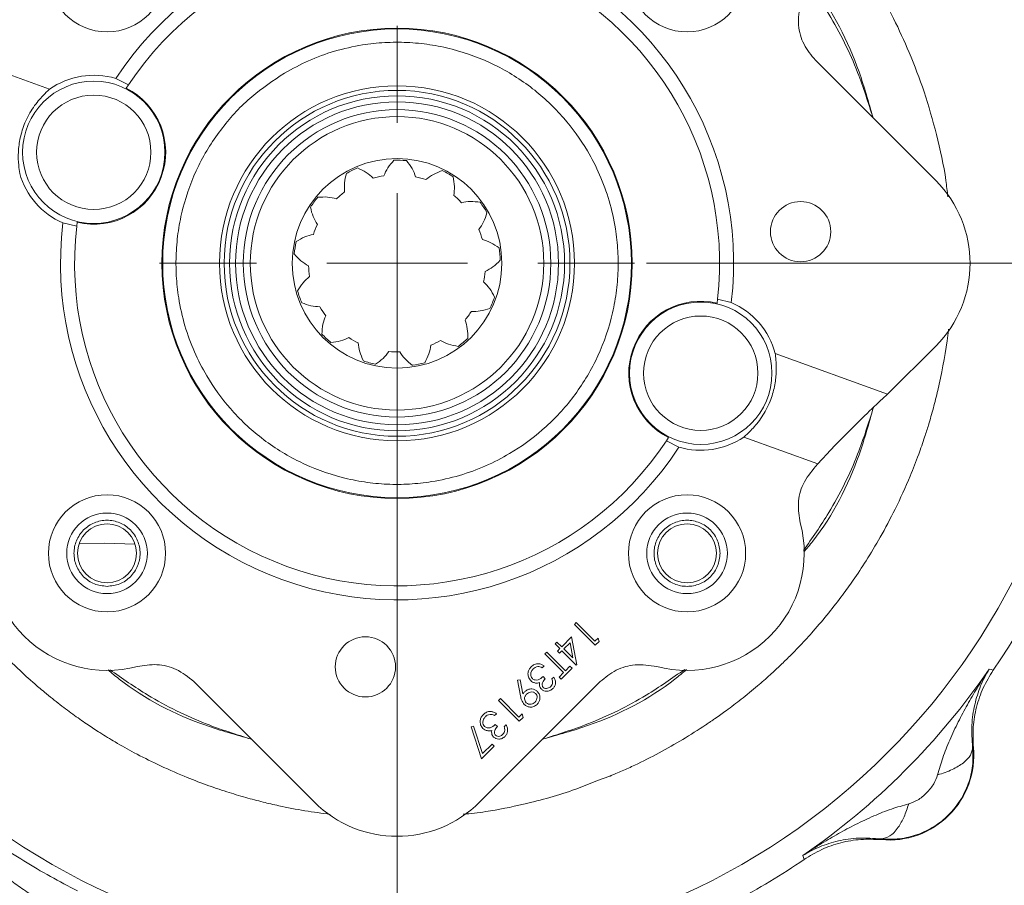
# Model space of a CAD drawing. Header units: inches. Extents: x 0.3 to 33.9, y 0.2 to 21.7.
# Tile 17 of 23: x 23.4 to 27.6, y 8.3 to 12. Entities that reach past the tile are written whole.
import ezdxf

# ---------------------------------------------------------------- set-up
doc = ezdxf.new("R2010")
doc.units = ezdxf.units.IN
doc.header["$MEASUREMENT"] = 0
doc.layers.add('SLD-0', color=7, linetype='Continuous', lineweight=15)
doc.styles.add('SLDTEXTSTYLE0', font='TXT', dxfattribs={"width": 0.75})
doc.dimstyles.new('SLDDIMSTYLE0', dxfattribs={"dimtxt": 0.25, "dimasz": 0.13, "dimexe": 0, "dimexo": 0.0625, "dimgap": 0.0625, "dimtad": 0, "dimtih": 1, "dimtoh": 1, "dimdec": 4, "dimrnd": 1e-09, "dimzin": 12, "dimdsep": 46, "dimtxsty": 'SLDTEXTSTYLE0', "dimsah": 1, "dimcen": 0.09, "dimadec": 0, "dimazin": 3, "dimtfac": 1, "dimtdec": 4, "dimtofl": 0, "dimtmove": 0, "dimatfit": 3, "dimfxl": 1, "dimfrac": 2, "dimtolj": 1, "dimtzin": 12, "dimarcsym": 0})
doc.dimstyles.new('SLDDIMSTYLE1', dxfattribs={"dimtxt": 0.25, "dimasz": 0.13, "dimexe": 0, "dimexo": 0.0625, "dimgap": 0.0625, "dimtad": 0, "dimtih": 1, "dimtoh": 1, "dimdec": 4, "dimrnd": 1e-09, "dimzin": 4, "dimdsep": 46, "dimtxsty": 'SLDTEXTSTYLE0', "dimsah": 1, "dimcen": 0.09, "dimadec": 0, "dimazin": 1, "dimtfac": 1, "dimtdec": 4, "dimtofl": 0, "dimtmove": 0, "dimatfit": 3, "dimfxl": 1, "dimfrac": 2, "dimtolj": 1, "dimtzin": 12, "dimarcsym": 0})
doc.dimstyles.new('SLDDIMSTYLE2', dxfattribs={"dimtxt": 0.25, "dimasz": 0.13, "dimexe": 0, "dimexo": 0.0625, "dimgap": 0.0625, "dimtad": 0, "dimtih": 1, "dimtoh": 1, "dimdec": 4, "dimrnd": 1e-09, "dimzin": 12, "dimdsep": 46, "dimtxsty": 'SLDTEXTSTYLE0', "dimsah": 1, "dimcen": 0.09, "dimadec": 0, "dimazin": 3, "dimtfac": 1, "dimtdec": 4, "dimtmove": 0, "dimatfit": 0, "dimfxl": 1, "dimfrac": 2, "dimtolj": 1, "dimtzin": 12, "dimarcsym": 0})

# ---------------------------------------------------------------- blocks, each defined once
blk = doc.blocks.new('*D9')
at = {"layer": 'SLD-0'}
for p, q in [((25.003, 14.0358), (17.3161, 14.0358)), ((17.4411, 14.0358), (17.4411, 10.1743)), ((16.962, 9.8003), (16.9112, 9.8003)), ((16.9112, 9.8003), (16.9112, 9.4034)), ((17.9202, 9.8003), (17.971, 9.8003)), ((17.971, 9.8003), (17.971, 9.4034)), ((16.9112, 9.4034), (16.962, 9.4034)), ((17.971, 9.4034), (17.9202, 9.4034)), ((17.4411, 5.4912), (17.4411, 9.3526)), ((23.753, 5.4912), (17.3161, 5.4912))]:
    blk.add_line(p, q, dxfattribs=at)
for points in [[(17.4411, 14.0358), (17.4211, 13.9058), (17.4611, 13.9058)], [(17.4411, 5.4912), (17.4611, 5.6212), (17.4211, 5.6212)]]:
    blk.add_solid(points, dxfattribs=at)
at = {"layer": 'SLD-0', "char_height": 0.25, "attachment_point": 1, "style": 'SLDTEXTSTYLE0'}
for s, insert in [('8.54', (17.0163, 10.1733, 0.0039)), ('217.0', (17.0255, 9.7257, 0.0039))]:
    blk.add_mtext(s, dxfattribs=dict(at, insert=insert))
blk = doc.blocks.new('*D10')
at = {"layer": 'SLD-0'}
for p, q in [((25.003, 14.0358), (19.2058, 14.0358)), ((19.3308, 14.0358), (19.3308, 10.7943)), ((18.8517, 10.4203), (18.801, 10.4203)), ((18.801, 10.4203), (18.801, 10.0234)), ((19.8099, 10.4203), (19.8607, 10.4203)), ((19.8607, 10.4203), (19.8607, 10.0234)), ((18.801, 10.0234), (18.8517, 10.0234)), ((19.8607, 10.0234), (19.8099, 10.0234)), ((19.3308, 6.7312), (19.3308, 9.9726)), ((21.9421, 6.7312), (19.2058, 6.7312))]:
    blk.add_line(p, q, dxfattribs=at)
for points in [[(19.3308, 14.0358), (19.3108, 13.9058), (19.3508, 13.9058)], [(19.3308, 6.7312), (19.3508, 6.8612), (19.3108, 6.8612)]]:
    blk.add_solid(points, dxfattribs=at)
at = {"layer": 'SLD-0', "char_height": 0.25, "attachment_point": 1, "style": 'SLDTEXTSTYLE0'}
for s, insert in [('7.30', (18.906, 10.7933, 0.0039)), ('185.5', (18.9152, 10.3457, 0.0039))]:
    blk.add_mtext(s, dxfattribs=dict(at, insert=insert))
blk = doc.blocks.new('*D11')
at = {"layer": 'SLD-0'}
for p, q in [((28.133, 10.9058), (28.133, 2.8465)), ((23.803, 6.9007), (23.803, 2.8465)), ((25.4889, 3.0083), (25.4381, 3.0083)), ((25.4381, 3.0083), (25.4381, 2.6114)), ((26.4471, 3.0083), (26.4979, 3.0083)), ((26.4979, 3.0083), (26.4979, 2.6114)), ((23.803, 2.9715), (25.3494, 2.9715)), ((28.133, 2.9715), (26.5867, 2.9715)), ((25.4381, 2.6114), (25.4889, 2.6114)), ((26.4979, 2.6114), (26.4471, 2.6114))]:
    blk.add_line(p, q, dxfattribs=at)
for points in [[(23.803, 2.9715), (23.933, 2.9515), (23.933, 2.9915)], [(28.133, 2.9715), (28.003, 2.9915), (28.003, 2.9515)]]:
    blk.add_solid(points, dxfattribs=at)
at = {"layer": 'SLD-0', "char_height": 0.25, "attachment_point": 1, "style": 'SLDTEXTSTYLE0'}
for s, insert in [('4.33', (25.5432, 3.3813, 0.0039)), ('110.0', (25.5524, 2.9337, 0.0039))]:
    blk.add_mtext(s, dxfattribs=dict(at, insert=insert))
blk = doc.blocks.new('*D12')
at = {"layer": 'SLD-0'}
for p, q in [((20.4448, 8.5977), (20.4448, 2.8465)), ((23.803, 6.9007), (23.803, 2.8465)), ((21.7372, 3.0083), (21.6864, 3.0083)), ((21.6864, 3.0083), (21.6864, 2.6114)), ((22.5107, 3.0083), (22.5614, 3.0083)), ((22.5614, 3.0083), (22.5614, 2.6114)), ((20.4448, 2.9715), (21.5976, 2.9715)), ((23.803, 2.9715), (22.6502, 2.9715)), ((21.6864, 2.6114), (21.7372, 2.6114)), ((22.5614, 2.6114), (22.5107, 2.6114))]:
    blk.add_line(p, q, dxfattribs=at)
for points in [[(20.4448, 2.9715), (20.5748, 2.9515), (20.5748, 2.9915)], [(23.803, 2.9715), (23.673, 2.9915), (23.673, 2.9515)]]:
    blk.add_solid(points, dxfattribs=at)
at = {"layer": 'SLD-0', "char_height": 0.25, "attachment_point": 1, "style": 'SLDTEXTSTYLE0'}
for s, insert in [('3.36', (21.6991, 3.3813, -1.4942)), ('85.3', (21.8007, 2.9337, -1.4942))]:
    blk.add_mtext(s, dxfattribs=dict(at, insert=insert))
blk = doc.blocks.new('*D15')
at = {"layer": 'SLD-0'}
for p, q in [((25.053, 10.9058), (25.053, 4.9725)), ((23.803, 6.9007), (23.803, 4.9725)), ((24.0413, 5.1343), (23.9905, 5.1343)), ((23.9905, 5.1343), (23.9905, 4.7374)), ((24.8148, 5.1343), (24.8655, 5.1343)), ((24.8655, 5.1343), (24.8655, 4.7374)), ((23.803, 5.0975), (23.553, 5.0975)), ((25.053, 5.0975), (25.303, 5.0975)), ((23.9905, 4.7374), (24.0413, 4.7374)), ((24.8655, 4.7374), (24.8148, 4.7374))]:
    blk.add_line(p, q, dxfattribs=at)
for points in [[(23.803, 5.0975), (23.673, 5.1175), (23.673, 5.0775)], [(25.053, 5.0975), (25.183, 5.0775), (25.183, 5.1175)]]:
    blk.add_solid(points, dxfattribs=at)
at = {"layer": 'SLD-0', "char_height": 0.25, "attachment_point": 1, "style": 'SLDTEXTSTYLE0'}
for s, insert in [('1.25', (24.0032, 5.5073, -1.4942)), ('31.8', (24.1048, 5.0597, -1.4942))]:
    blk.add_mtext(s, dxfattribs=dict(at, insert=insert))
blk = doc.blocks.new('*D16')
at = {"layer": 'SLD-0'}
for p, q in [((26.1168, 10.9558), (29.5411, 10.9558)), ((29.4161, 10.9558), (29.4161, 9.2543)), ((28.937, 8.8803), (28.8862, 8.8803)), ((28.8862, 8.8803), (28.8862, 8.4834)), ((29.8952, 8.8803), (29.946, 8.8803)), ((29.946, 8.8803), (29.946, 8.4834)), ((28.8862, 8.4834), (28.937, 8.4834)), ((29.946, 8.4834), (29.8952, 8.4834)), ((29.4161, 6.7312), (29.4161, 8.4326)), ((25.6639, 6.7312), (29.5411, 6.7312))]:
    blk.add_line(p, q, dxfattribs=at)
for points in [[(29.4161, 10.9558), (29.3961, 10.8258), (29.4361, 10.8258)], [(29.4161, 6.7312), (29.4361, 6.8612), (29.3961, 6.8612)]]:
    blk.add_solid(points, dxfattribs=at)
at = {"layer": 'SLD-0', "char_height": 0.25, "attachment_point": 1, "style": 'SLDTEXTSTYLE0'}
for s, insert in [('4.22', (28.9913, 9.2533, -1.4942)), ('107.3', (29.0005, 8.8057, -1.4942))]:
    blk.add_mtext(s, dxfattribs=dict(at, insert=insert))
blk = doc.blocks.new('SW_CENTERMARKSYMBOL_1')
at = {"layer": 'SLD-0', "color": 0}
for p, q in [((0, 0.6), (0, 1.01375)), ((0, 0), (0, 0.3)), ((-0.6, 0), (-1.01375, 0)), ((0, 0), (-0.3, 0)), ((0, 0), (0, -0.3)), ((0, 0), (0.3, 0)), ((0.6, 0), (1.01375, 0)), ((0, -0.6), (0, -1.01375))]:
    blk.add_line(p, q, dxfattribs=at)

msp = doc.modelspace()

# ---------------------------------------------------------------- linework, layer by layer
at = {"color": 7, "linetype": 'Continuous', "lineweight": 15}
for p, q in [((23.25761, 11.812), (23.56982, 11.69836)), ((26.83803, 11.82241), (27.35146, 11.30898)), ((23.90692, 11.71723), (23.85305, 11.74453)), ((23.90692, 11.71723), (23.89776, 11.70325)), ((23.62743, 11.12828), (23.68619, 11.11434)), ((23.68822, 11.13094), (23.68619, 11.11434)), ((26.41849, 10.78577), (26.42045, 10.80238)), ((26.47927, 10.78867), (26.42045, 10.80238)), ((27.35146, 10.60255), (27.14574, 10.39683)), ((26.66656, 10.57124), (27.14574, 10.39683)), ((26.20201, 10.19866), (26.21113, 10.21268)), ((26.84844, 10.09953), (26.53274, 10.21444)), ((26.20201, 10.19866), (26.25599, 10.17156)), ((26.84844, 10.09953), (26.83803, 10.08912)), ((23.80303, 9.76117), (23.69616, 9.75849)), ((23.93549, 9.75705), (23.80303, 9.76117)), ((25.80999, 9.41464), (25.81793, 9.42257)), ((25.89838, 9.32625), (25.80999, 9.41464)), ((25.81793, 9.42257), (25.89725, 9.34325)), ((25.72727, 9.33191), (25.7352, 9.33985)), ((25.74767, 9.31152), (25.72727, 9.33191)), ((25.7352, 9.33985), (25.7556, 9.31945)), ((25.7556, 9.31945), (25.79753, 9.36138)), ((25.79101, 9.33673), (25.76467, 9.31038)), ((25.80305, 9.272), (25.79101, 9.33673)), ((25.79753, 9.36138), (25.81954, 9.24287)), ((25.89725, 9.34325), (25.91085, 9.35684)), ((25.91472, 9.34259), (25.89838, 9.32625)), ((25.91085, 9.35684), (25.91472, 9.34259)), ((25.68421, 9.28885), (25.69214, 9.29679)), ((25.76353, 9.20953), (25.68421, 9.28885)), ((25.69214, 9.29679), (25.77147, 9.21746)), ((25.73747, 9.30132), (25.74767, 9.31152)), ((25.74654, 9.29225), (25.73747, 9.30132)), ((25.75673, 9.30245), (25.74654, 9.29225)), ((25.81793, 9.24126), (25.75673, 9.30245)), ((25.76467, 9.31038), (25.80305, 9.272)), ((25.81954, 9.24287), (25.81793, 9.24126)), ((25.68081, 9.23786), (25.67288, 9.22993)), ((25.74427, 9.19027), (25.76353, 9.20953)), ((25.79979, 9.22766), (25.75333, 9.1812)), ((25.77147, 9.21746), (25.79073, 9.23673)), ((25.79073, 9.23673), (25.79979, 9.22766)), ((27.57973, 9.22464), (27.58818, 9.22207)), ((27.58818, 9.22207), (27.59692, 9.21939)), ((24.69981, 8.65733), (24.18638, 9.17076)), ((25.91967, 9.17076), (25.40624, 8.65733)), ((25.56749, 9.17667), (25.57824, 9.1786)), ((25.58008, 9.10965), (25.56749, 9.17667)), ((25.57824, 9.1786), (25.58959, 9.1181)), ((25.67628, 9.19253), (25.68534, 9.18347)), ((25.71367, 9.18233), (25.72161, 9.19027)), ((25.75333, 9.1812), (25.74427, 9.19027)), ((25.4859, 9.09055), (25.49384, 9.09848)), ((25.57429, 9.00216), (25.4859, 9.09055)), ((25.49384, 9.09848), (25.57316, 9.01916)), ((25.47684, 9.03389), (25.46891, 9.02595)), ((25.57316, 9.01916), (25.58676, 9.03275)), ((25.58676, 9.03275), (25.59063, 9.0185)), ((25.59063, 9.0185), (25.57429, 9.00216)), ((25.36918, 8.97836), (25.37981, 8.98144)), ((25.41338, 8.84125), (25.36918, 8.97836)), ((25.37981, 8.98144), (25.41773, 8.86373)), ((25.4723, 8.98856), (25.48137, 8.97949)), ((25.5097, 8.97836), (25.51763, 8.98629)), ((25.46777, 8.89564), (25.41338, 8.84125)), ((25.41773, 8.86373), (25.45871, 8.9047)), ((25.45871, 8.9047), (25.46777, 8.89564)), ((27.50899, 8.89067), (27.51218, 8.89049)), ((27.1183, 8.49662), (27.11812, 8.4998)), ((26.78673, 8.42062), (26.78415, 8.42906)), ((26.7894, 8.41187), (26.78673, 8.42062))]:
    msp.add_line(p, q, dxfattribs=at)
for centre, radius in [((25.05303, 10.95577), 2.95632), ((23.81559, 12.1932), 0.25), ((26.29046, 12.1932), 0.25), ((25.05303, 10.95577), 1.00325), ((25.05303, 10.95577), 1), ((23.75902, 11.42953), 0.30379), ((25.05303, 10.95577), 0.75741), ((25.05303, 10.95577), 0.73777), ((23.75902, 11.42953), 0.24401), ((25.05303, 10.95577), 0.71479), ((25.05303, 10.95577), 0.68898), ((25.05303, 10.95577), 0.656), ((25.05303, 10.95577), 0.626), ((25.05303, 10.95577), 0.44703), ((26.77483, 11.09082), 0.1285), ((26.34882, 10.48692), 0.30379), ((26.34882, 10.48692), 0.24401), ((23.81559, 9.71833), 0.25), ((26.29046, 9.71833), 0.25), ((23.81559, 9.71833), 0.172), ((26.29046, 9.71833), 0.172), ((23.81559, 9.71833), 0.126), ((26.29046, 9.71833), 0.126), ((24.91797, 9.23396), 0.1285)]:
    msp.add_circle(centre, radius, dxfattribs=at)
for centre, radius, start, end in [((25.05303, 10.95577), 3.08, 325.68388, 34.31612), ((25.05303, 10.95577), 1.436, 353.3177, 146.6823), ((25.05303, 10.95577), 1.376, 353.59975, 146.40025), ((23.75902, 11.42953), 0.32874, 73.37957, 125.13745), ((23.75902, 11.42953), 0.30687, 256.66088, 63.12172), ((25.05303, 10.95577), 0.44025, 84.78502, 91.7081), ((25.05303, 10.95577), 0.44025, 112.47733, 119.4004), ((25.05303, 10.95577), 0.44025, 57.09271, 64.01579), ((23.75902, 11.42953), 0.32874, 195.98084, 246.40303), ((25.05303, 10.95577), 0.37775, 98.63117, 105.55425), ((25.05303, 10.95577), 0.37775, 70.93886, 77.86194), ((25.05303, 10.95577), 0.37775, 126.32348, 133.24656), ((25.05303, 10.95577), 0.44025, 140.16963, 147.09271), ((25.05303, 10.95577), 0.37775, 43.24656, 50.16963), ((25.05303, 10.95577), 0.44025, 29.4004, 36.32348), ((25.05303, 10.95577), 1.436, 173.1003, 326.8997), ((25.05303, 10.95577), 1.376, 173.38235, 326.61765), ((25.05303, 10.95577), 0.37775, 154.01579, 160.93886), ((25.05303, 10.95577), 0.37775, 15.55425, 22.47733), ((25.05303, 10.95577), 0.44025, 167.86194, 174.78502), ((25.05303, 10.95577), 0.44025, 1.7081, 8.63117), ((25.05303, 10.95577), 0.37775, 181.7081, 188.63117), ((25.05303, 10.95577), 0.37775, 347.86194, 354.78502), ((25.05303, 10.95577), 0.44025, 195.55425, 202.47733), ((25.05303, 10.95577), 0.44025, 334.01579, 340.93886), ((25.05303, 10.95577), 0.37775, 209.4004, 216.32348), ((26.34882, 10.48692), 0.30687, 76.87828, 243.33912), ((26.34882, 10.48692), 0.32874, 14.86255, 66.62043), ((25.05303, 10.95577), 0.37775, 320.16963, 327.09271), ((25.05303, 10.95577), 0.44025, 223.24656, 230.16963), ((25.05303, 10.95577), 0.37775, 237.09271, 244.01579), ((25.05303, 10.95577), 0.44025, 306.32348, 313.24656), ((25.05303, 10.95577), 0.37775, 292.47733, 299.4004), ((25.05303, 10.95577), 0.37775, 264.78502, 271.7081), ((25.05303, 10.95577), 0.44025, 250.93886, 257.86194), ((25.05303, 10.95577), 0.44025, 278.63117, 285.55425), ((26.34882, 10.48692), 0.32874, 253.59697, 304.01916), ((23.81559, 9.71833), 0.5, 164.9895, 285.0105), ((26.29046, 9.71833), 0.5, 254.9895, 15.0105), ((25.05303, 10.95577), 3.06284, 304.41629, 325.58371), ((27.15243, 8.85637), 0.36137, 264.58105, 5.41895), ((25.05303, 10.95577), 3.08, 297.8711, 304.31612)]:
    msp.add_arc(centre, radius, start, end, dxfattribs=at)
for centre, major_axis, ratio, start_param, end_param in [((26.9969, 10.95577), (0.50095, 0), 0.9980992, 5.4987385, 7.0676321), ((27.00207, 10.24637), (0.1718, 0.17155), 0.0395568, 0.5420775, 2.6364726), ((25.05303, 9.0119), (0, -0.50095), 0.9980992, 5.4987385, 7.0676321)]:
    msp.add_ellipse(centre, major_axis=major_axis, ratio=ratio, start_param=start_param, end_param=end_param, dxfattribs=at)
for points, knots in [([(22.70356, 11.24354), (22.70692, 11.26915), (22.718, 11.35345), (22.74566, 11.48396), (22.78528, 11.62898), (22.82643, 11.75103), (22.87178, 11.86662), (22.92326, 11.98103), (22.984, 12.09887), (23.05073, 12.2128), (23.12386, 12.32368), (23.19576, 12.42084), (23.28087, 12.52505), (23.36531, 12.61729), (23.45266, 12.70213), (23.52302, 12.76495), (23.59291, 12.82265), (23.66478, 12.87723), (23.73876, 12.92879), (23.81472, 12.97733), (23.89337, 13.02315), (23.97435, 13.06598), (24.05928, 13.10669), (24.16565, 13.15234), (24.29406, 13.19921), (24.44264, 13.24298), (24.59531, 13.27651), (24.70293, 13.29574), (24.75944, 13.30089), (24.76302, 13.30122)], [0, 0, 0, 0, 0.02470086, 0.08129893, 0.12740329, 0.16843689, 0.20440874, 0.24612469, 0.28836571, 0.33113822, 0.37234479, 0.41534335, 0.44667291, 0.50099819, 0.53483273, 0.56309444, 0.59118681, 0.62148783, 0.64937824, 0.67741008, 0.70767907, 0.73640506, 0.76500665, 0.79773016, 0.84707242, 0.89565587, 0.94573435, 0.99655786, 1, 1, 1, 1]), ([(25.3462, 13.30208), (25.34736, 13.30198), (25.40513, 13.29694), (25.51324, 13.27759), (25.66992, 13.2431), (25.81844, 13.19892), (25.94614, 13.15163), (26.05117, 13.10594), (26.13394, 13.06569), (26.21291, 13.02329), (26.29208, 12.97656), (26.37446, 12.9231), (26.46411, 12.859), (26.55511, 12.78672), (26.64503, 12.70737), (26.73936, 12.61544), (26.83696, 12.50864), (26.93387, 12.38776), (27.0209, 12.26442), (27.10038, 12.13614), (27.17371, 11.99975), (27.24234, 11.84996), (27.30491, 11.68487), (27.35737, 11.50235), (27.39079, 11.35253), (27.40038, 11.26318), (27.40288, 11.23985)], [0, 0, 0, 0, 0.0011134, 0.0554545, 0.1047705, 0.1545319, 0.2034776, 0.2349116, 0.2640236, 0.2914658, 0.320608, 0.3519154, 0.3853435, 0.4259658, 0.4629836, 0.4999827, 0.5518764, 0.601228, 0.648049, 0.6961387, 0.7454589, 0.796021, 0.8536147, 0.9140841, 0.9775709, 1, 1, 1, 1]), ([(27.08386, 11.57659), (27.06337, 11.64148), (27.01496, 11.79486), (26.91417, 11.99952), (26.82328, 12.12951), (26.78556, 12.18345)], [0, 0, 0, 0, 0.3002146, 0.709614, 1, 1, 1, 1]), ([(27.08364, 11.5768), (27.06532, 11.64233), (27.00948, 11.84204), (26.90338, 12.05131), (26.79994, 12.17472), (26.78607, 12.19127)], [0, 0, 0, 0, 0.2972329, 0.9057699, 1, 1, 1, 1]), ([(26.83803, 11.82241), (26.82024, 11.8442), (26.78464, 11.88777), (26.75973, 11.97433), (26.7687, 12.03295), (26.7734, 12.06371)], [0, 0, 0, 0, 0.32222889, 0.64446116, 1, 1, 1, 1]), ([(24.57295, 11.76771), (24.60664, 11.78606), (24.67508, 11.82333), (24.78709, 11.86325), (24.89644, 11.88808), (25.00016, 11.89916), (25.09626, 11.89966), (25.1926, 11.89035), (25.31982, 11.86456), (25.44177, 11.81941), (25.55399, 11.7569), (25.65615, 11.68558), (25.76603, 11.58185), (25.85826, 11.45409), (25.92003, 11.33339), (25.96067, 11.22179), (25.98531, 11.11233), (25.99642, 11.00864), (25.99692, 10.91253), (25.98761, 10.81619), (25.96182, 10.68897), (25.91667, 10.56702), (25.85416, 10.4548), (25.78284, 10.35265), (25.67911, 10.24276), (25.55135, 10.15054), (25.43065, 10.08876), (25.31905, 10.04813), (25.20959, 10.02348), (25.10589, 10.01237), (25.00979, 10.01188), (24.91345, 10.02119), (24.78623, 10.04697), (24.66428, 10.09212), (24.55206, 10.15463), (24.44991, 10.22595), (24.34002, 10.32969), (24.2478, 10.45744), (24.18602, 10.57815), (24.14539, 10.68974), (24.12074, 10.7992), (24.10963, 10.9029), (24.10914, 10.999), (24.11845, 11.09534), (24.14423, 11.22256), (24.18939, 11.34449), (24.25187, 11.45676), (24.32331, 11.55871), (24.42617, 11.6701), (24.52498, 11.73581), (24.57295, 11.76771)], [0, 0, 0, 0, 0.0194139, 0.0394331, 0.0600104, 0.0761001, 0.0921863, 0.1086184, 0.1250469, 0.1578635, 0.1739533, 0.1900395, 0.2208915, 0.25, 0.2694163, 0.2894331, 0.3100104, 0.3261001, 0.3421863, 0.3586184, 0.3750469, 0.4078635, 0.4239533, 0.4400395, 0.4708916, 0.5, 0.5194163, 0.5394331, 0.5600104, 0.5761001, 0.5921863, 0.6086184, 0.6250469, 0.6578635, 0.6739533, 0.6900395, 0.7208915, 0.75, 0.7694163, 0.7894331, 0.8100104, 0.8261001, 0.8421863, 0.8586184, 0.8750469, 0.9078636, 0.9239533, 0.9400395, 0.9708915, 1, 1, 1, 1]), ([(23.56982, 11.69836), (23.56101, 11.69011), (23.54062, 11.67098), (23.50061, 11.62399), (23.46488, 11.55992), (23.44366, 11.4919), (23.43583, 11.42882), (23.43781, 11.37572), (23.44139, 11.35034), (23.44299, 11.33902)], [0, 0, 0, 0, 0.1253909, 0.290475, 0.4558235, 0.5984908, 0.733661, 0.8812782, 1, 1, 1, 1]), ([(25.0399, 11.39582), (25.0306, 11.38533), (25.01181, 11.36413), (25.00153, 11.34094), (24.99634, 11.32924)], [0, 0, 0, 0, 0.4951892, 1, 1, 1, 1]), ([(25.13246, 11.32507), (25.12808, 11.33686), (25.11926, 11.36063), (25.10183, 11.38294), (25.09304, 11.39419)], [0, 0, 0, 0, 0.49576319, 1, 1, 1, 1]), ([(24.95173, 11.31968), (24.94238, 11.32809), (24.92352, 11.34504), (24.89772, 11.35669), (24.88471, 11.36257)], [0, 0, 0, 0, 0.4957633, 1, 1, 1, 1]), ([(25.24591, 11.35151), (25.23279, 11.34655), (25.20631, 11.33651), (25.18643, 11.32076), (25.17639, 11.3128)], [0, 0, 0, 0, 0.4951889, 1, 1, 1, 1]), ([(24.8369, 11.33932), (24.83354, 11.3257), (24.82675, 11.2982), (24.82842, 11.27289), (24.82927, 11.26011)], [0, 0, 0, 0, 0.4951892, 1, 1, 1, 1]), ([(25.29498, 11.24586), (25.29659, 11.25833), (25.29982, 11.28348), (25.29476, 11.31133), (25.29221, 11.32538)], [0, 0, 0, 0, 0.4957636, 1, 1, 1, 1]), ([(24.79422, 11.23092), (24.78203, 11.23402), (24.75745, 11.24027), (24.72919, 11.2386), (24.71494, 11.23775)], [0, 0, 0, 0, 0.4957631, 1, 1, 1, 1]), ([(25.40773, 11.21655), (25.39381, 11.21824), (25.36569, 11.22167), (25.34077, 11.21696), (25.32818, 11.21458)], [0, 0, 0, 0, 0.4951891, 1, 1, 1, 1]), ([(24.68341, 11.19495), (24.68677, 11.18133), (24.69353, 11.15382), (24.70678, 11.13219), (24.71346, 11.12127)], [0, 0, 0, 0, 0.4951891, 1, 1, 1, 1]), ([(25.40208, 11.10019), (25.40929, 11.11048), (25.42385, 11.13125), (25.43231, 11.15827), (25.43658, 11.17189)], [0, 0, 0, 0, 0.4957632, 1, 1, 1, 1]), ([(24.69599, 11.07913), (24.68376, 11.07621), (24.6591, 11.07032), (24.63485, 11.05571), (24.62262, 11.04834)], [0, 0, 0, 0, 0.4957632, 1, 1, 1, 1]), ([(25.48829, 11.02184), (25.47675, 11.02981), (25.45345, 11.04591), (25.42919, 11.05332), (25.41694, 11.05706)], [0, 0, 0, 0, 0.49518919, 1, 1, 1, 1]), ([(24.6146, 10.99578), (24.6239, 10.98528), (24.64267, 10.96407), (24.66445, 10.95107), (24.67544, 10.94451)], [0, 0, 0, 0, 0.4951893, 1, 1, 1, 1]), ([(25.42921, 10.92143), (25.44039, 10.92719), (25.46292, 10.93882), (25.48297, 10.95881), (25.49308, 10.96889)], [0, 0, 0, 0, 0.4957633, 1, 1, 1, 1]), ([(24.67955, 10.89908), (24.67009, 10.89081), (24.65098, 10.87413), (24.6363, 10.84992), (24.6289, 10.83771)], [0, 0, 0, 0, 0.4957629, 1, 1, 1, 1]), ([(25.46914, 10.81199), (25.46263, 10.82441), (25.44947, 10.8495), (25.43144, 10.86733), (25.42233, 10.87634)], [0, 0, 0, 0, 0.4951889, 1, 1, 1, 1]), ([(24.64622, 10.78745), (24.65933, 10.78247), (24.68581, 10.77242), (24.71114, 10.77103), (24.72393, 10.77033)], [0, 0, 0, 0, 0.4951891, 1, 1, 1, 1]), ([(25.37017, 10.75054), (25.38274, 10.75045), (25.40809, 10.75027), (25.43514, 10.75865), (25.44877, 10.76288)], [0, 0, 0, 0, 0.4957634, 1, 1, 1, 1]), ([(24.74868, 10.73201), (24.74414, 10.72029), (24.73497, 10.69664), (24.73323, 10.66838), (24.73234, 10.65413)], [0, 0, 0, 0, 0.49576319, 1, 1, 1, 1]), ([(25.35466, 10.63508), (25.35466, 10.64911), (25.35468, 10.67743), (25.347, 10.70161), (25.34312, 10.71381)], [0, 0, 0, 0, 0.49518866, 1, 1, 1, 1]), ([(24.76818, 8.60459), (24.73204, 8.6093), (24.65832, 8.61892), (24.56288, 8.63775), (24.4788, 8.6572), (24.40475, 8.6768), (24.3238, 8.70113), (24.23632, 8.73102), (24.13709, 8.76945), (24.03451, 8.81495), (23.93649, 8.86447), (23.85517, 8.91009), (23.78974, 8.95002), (23.74202, 8.98116), (23.70614, 9.00569), (23.67668, 9.02652), (23.64608, 9.04891), (23.6144, 9.07292), (23.5817, 9.09864), (23.55152, 9.12329), (23.51975, 9.15012), (23.48863, 9.17735), (23.45346, 9.20935), (23.41679, 9.24406), (23.35474, 9.30559), (23.27584, 9.39107), (23.18905, 9.49726), (23.11496, 9.59844), (23.04709, 9.70121), (22.98228, 9.81101), (22.92053, 9.92977), (22.87559, 10.02927), (22.84349, 10.10858), (22.82126, 10.16764), (22.79714, 10.23755), (22.77379, 10.31322), (22.75418, 10.38587), (22.74224, 10.43578), (22.73579, 10.46477), (22.73286, 10.47837), (22.73066, 10.48886), (22.72108, 10.53546), (22.70964, 10.59709), (22.70266, 10.65681), (22.7005, 10.67528)], [0, 0, 0, 0, 0.0346745, 0.070722, 0.0925026, 0.1167945, 0.1435983, 0.1729147, 0.2047445, 0.2448207, 0.2796434, 0.30921, 0.3335185, 0.3525679, 0.3634285, 0.3748723, 0.3868991, 0.3995086, 0.4127005, 0.4264746, 0.4365906, 0.4522713, 0.4658155, 0.4818309, 0.5003162, 0.5489614, 0.5924385, 0.6307554, 0.6682437, 0.7095855, 0.7520191, 0.7955501, 0.8134139, 0.8334272, 0.8555912, 0.883776, 0.9087683, 0.9271783, 0.9326091, 0.9370232, 0.9404204, 0.9428007, 0.9823024, 1, 1, 1, 1]), ([(27.40618, 10.67429), (27.40602, 10.67285), (27.40416, 10.65617), (27.39223, 10.56866), (27.37181, 10.45783), (27.34185, 10.33902), (27.32285, 10.27257), (27.30195, 10.20662), (27.27653, 10.13372), (27.23612, 10.03052), (27.18208, 9.91177), (27.11832, 9.79165), (27.05777, 9.69084), (27.00356, 9.60912), (26.95038, 9.53507), (26.89415, 9.46249), (26.83371, 9.39084), (26.77776, 9.32961), (26.73124, 9.28179), (26.68847, 9.24003), (26.64281, 9.19762), (26.58656, 9.1483), (26.52433, 9.09744), (26.46383, 9.05149), (26.42202, 9.0216), (26.39757, 9.00471), (26.38608, 8.99687), (26.37722, 8.9909), (26.30791, 8.94455), (26.20587, 8.88342), (26.08468, 8.82229), (26.02276, 8.79383), (25.99149, 8.78014), (25.97577, 8.77343), (25.9679, 8.77011), (25.96396, 8.76846), (25.96198, 8.76764), (25.961, 8.76722), (25.9605, 8.76702), (25.96026, 8.76692), (25.96013, 8.76686), (25.96007, 8.76684), (25.96004, 8.76683), (25.96002, 8.76682), (25.96002, 8.76682), (25.96001, 8.76681), (25.96001, 8.76681), (25.96001, 8.76681), (25.91099, 8.75118), (25.79313, 8.6983), (25.61497, 8.6517), (25.45415, 8.6172), (25.36762, 8.60815), (25.33562, 8.6048)], [0, 0, 0, 0, 0.0013818, 0.0159469, 0.08394, 0.1083282, 0.1323872, 0.1496178, 0.1740755, 0.2057588, 0.254924, 0.2979863, 0.3349466, 0.3666533, 0.391166, 0.4215861, 0.4538904, 0.4802305, 0.5004063, 0.5172957, 0.5370358, 0.559626, 0.5883898, 0.6134064, 0.6318167, 0.637242, 0.6416478, 0.6450341, 0.647401, 0.7208989, 0.757854, 0.7763824, 0.7856593, 0.7903008, 0.7926224, 0.7937834, 0.7943639, 0.7946542, 0.7947994, 0.7948719, 0.7949082, 0.7949263, 0.7949354, 0.7949399, 0.7949422, 0.7949434, 0.7949439, 0.7949442, 0.7949444, 0.8438241, 0.9173606, 0.9694331, 1, 1, 1, 1]), ([(24.77104, 10.61768), (24.78496, 10.61936), (24.81308, 10.62277), (24.83615, 10.63331), (24.8478, 10.63863)], [0, 0, 0, 0, 0.49518916, 1, 1, 1, 1]), ([(24.88753, 10.6162), (24.88895, 10.60371), (24.89183, 10.57852), (24.90341, 10.55268), (24.90925, 10.53966)], [0, 0, 0, 0, 0.4957632, 1, 1, 1, 1]), ([(25.17108, 10.53164), (25.1776, 10.54406), (25.19078, 10.56913), (25.19521, 10.59411), (25.19745, 10.60671)], [0, 0, 0, 0, 0.4951891, 1, 1, 1, 1]), ([(25.23847, 10.62667), (25.24956, 10.62074), (25.27192, 10.6088), (25.29977, 10.60366), (25.31381, 10.60106)], [0, 0, 0, 0, 0.495763, 1, 1, 1, 1]), ([(24.96046, 10.52536), (24.972, 10.53332), (24.99532, 10.5494), (25.01085, 10.56946), (25.01869, 10.57958)], [0, 0, 0, 0, 0.4951888, 1, 1, 1, 1]), ([(25.06429, 10.57818), (25.07135, 10.56779), (25.08561, 10.54682), (25.10787, 10.52932), (25.1191, 10.5205)], [0, 0, 0, 0, 0.495763, 1, 1, 1, 1]), ([(26.53274, 10.21444), (26.54384, 10.22446), (26.56721, 10.24555), (26.61047, 10.29731), (26.64543, 10.3626), (26.66538, 10.43006), (26.6724, 10.49219), (26.67032, 10.54029), (26.6676, 10.56272), (26.66656, 10.57124)], [0, 0, 0, 0, 0.151181, 0.3182746, 0.481846, 0.6224542, 0.7582586, 0.9081831, 1, 1, 1, 1]), ([(26.78709, 9.73037), (26.82428, 9.78357), (26.91464, 9.91281), (27.0159, 10.11889), (27.06499, 10.27457), (27.08617, 10.34175)], [0, 0, 0, 0, 0.2844802, 0.6912269, 1, 1, 1, 1]), ([(26.78799, 9.72261), (26.80121, 9.73838), (26.90395, 9.86106), (27.01033, 10.07161), (27.0667, 10.2735), (27.08561, 10.34121)], [0, 0, 0, 0, 0.089331, 0.6945771, 1, 1, 1, 1]), ([(26.7734, 9.84783), (26.76888, 9.87559), (26.75983, 9.93113), (26.78152, 10.01855), (26.81859, 10.06484), (26.83803, 10.08912)], [0, 0, 0, 0, 0.3222303, 0.644466, 1, 1, 1, 1]), ([(23.81559, 9.57733), (23.83404, 9.57945), (23.87095, 9.58369), (23.91789, 9.6163), (23.94925, 9.6629), (23.96026, 9.71835), (23.94925, 9.77369), (23.91789, 9.82063), (23.87095, 9.85199), (23.81559, 9.863), (23.76023, 9.85199), (23.71329, 9.82063), (23.68193, 9.77369), (23.67092, 9.71835), (23.68193, 9.6629), (23.71329, 9.6163), (23.76023, 9.58369), (23.79714, 9.57945), (23.81559, 9.57733)], [0, 0, 0, 0, 0.0625, 0.125, 0.1875, 0.25, 0.3125, 0.375, 0.4375, 0.5, 0.5625, 0.625, 0.6875, 0.75, 0.8125, 0.875, 0.9375, 1, 1, 1, 1]), ([(26.43146, 9.71833), (26.42934, 9.73678), (26.42511, 9.77369), (26.3925, 9.82063), (26.3459, 9.85199), (26.29044, 9.863), (26.23511, 9.85199), (26.18816, 9.82063), (26.15681, 9.77369), (26.14579, 9.71833), (26.15681, 9.66297), (26.18816, 9.61603), (26.23511, 9.58467), (26.29044, 9.57366), (26.3459, 9.58467), (26.3925, 9.61603), (26.42511, 9.66297), (26.42934, 9.69988), (26.43146, 9.71833)], [0, 0, 0, 0, 0.0625, 0.125, 0.1874999, 0.2499999, 0.3125, 0.375, 0.4375, 0.4999999, 0.5625, 0.625, 0.6874999, 0.7500001, 0.8125, 0.875, 0.9375, 1, 1, 1, 1]), ([(23.94509, 9.23539), (23.97285, 9.23992), (24.02838, 9.24896), (24.11581, 9.22728), (24.1621, 9.19021), (24.18638, 9.17076)], [0, 0, 0, 0, 0.3222278, 0.6444612, 1, 1, 1, 1]), ([(25.62527, 9.23444), (25.62967, 9.23815), (25.63848, 9.24555), (25.65484, 9.24831), (25.66933, 9.24495), (25.67698, 9.24022), (25.68081, 9.23786)], [0, 0, 0, 0, 0.2798763, 0.5590115, 0.7792699, 1, 1, 1, 1]), ([(25.91967, 9.17076), (25.94146, 9.18856), (25.98503, 9.22415), (26.07159, 9.24906), (26.13021, 9.2401), (26.16097, 9.23539)], [0, 0, 0, 0, 0.32223, 0.6444653, 1, 1, 1, 1]), ([(23.81987, 9.2208), (23.83564, 9.20759), (23.95832, 9.10485), (24.16677, 8.99933), (24.36646, 8.94348), (24.43199, 8.92515)], [0, 0, 0, 0, 0.0902149, 0.7014494, 1, 1, 1, 1]), ([(23.82763, 9.22171), (23.88083, 9.18452), (24.01008, 9.09418), (24.21394, 8.99385), (24.36732, 8.94542), (24.43221, 8.92494)], [0, 0, 0, 0, 0.2875003, 0.6985647, 1, 1, 1, 1]), ([(25.62321, 9.17534), (25.61951, 9.18031), (25.6121, 9.19026), (25.61087, 9.20809), (25.61577, 9.22339), (25.6221, 9.23076), (25.62527, 9.23444)], [0, 0, 0, 0, 0.2793078, 0.5588059, 0.7792949, 1, 1, 1, 1]), ([(25.63419, 9.22524), (25.63133, 9.22197), (25.62562, 9.21544), (25.6228, 9.20345), (25.62407, 9.19212), (25.62828, 9.18673), (25.63038, 9.18403)], [0, 0, 0, 0, 0.2805985, 0.5601505, 0.7803022, 1, 1, 1, 1]), ([(25.65374, 9.23522), (25.64961, 9.23427), (25.64221, 9.23258), (25.63665, 9.22748), (25.63419, 9.22524)], [0, 0, 0, 0, 0.5587014, 1, 1, 1, 1]), ([(25.67288, 9.22993), (25.6695, 9.23169), (25.66347, 9.23483), (25.65671, 9.2351), (25.65374, 9.23522)], [0, 0, 0, 0, 0.5606936, 1, 1, 1, 1]), ([(25.67385, 8.92494), (25.73874, 8.94542), (25.89211, 8.99384), (26.09678, 9.09462), (26.22677, 9.18552), (26.28071, 9.22323)], [0, 0, 0, 0, 0.3002144, 0.709614, 1, 1, 1, 1]), ([(25.67406, 8.92515), (25.73959, 8.94347), (25.9393, 8.99931), (26.14857, 9.10542), (26.27198, 9.20886), (26.28853, 9.22272)], [0, 0, 0, 0, 0.2972331, 0.9057699, 1, 1, 1, 1]), ([(27.57973, 9.22464), (27.5622, 9.19758), (27.52987, 9.1477), (27.48603, 9.07241), (27.44662, 8.99874), (27.41123, 8.92337), (27.38081, 8.84819), (27.36654, 8.79728), (27.35965, 8.77271)], [0, 0, 0, 0, 0.19341, 0.3565784, 0.5214483, 0.6921096, 0.8513658, 1, 1, 1, 1]), ([(27.57973, 9.22464), (27.56672, 9.20117), (27.54082, 9.15443), (27.5165, 9.07465), (27.50242, 8.98904), (27.50683, 8.923), (27.50899, 8.89067)], [0, 0, 0, 0, 0.2579543, 0.5135114, 0.7617817, 1, 1, 1, 1]), ([(27.51218, 8.89049), (27.51089, 8.91939), (27.50832, 8.97717), (27.52363, 9.06291), (27.55165, 9.14537), (27.58183, 9.19471), (27.59692, 9.21939)], [0, 0, 0, 0, 0.25000041, 0.49999124, 0.74998635, 1, 1, 1, 1]), ([(25.64419, 9.16491), (25.63979, 9.16592), (25.63193, 9.16773), (25.62588, 9.17301), (25.62321, 9.17534)], [0, 0, 0, 0, 0.5594192, 1, 1, 1, 1]), ([(25.63038, 9.18403), (25.63205, 9.18262), (25.63539, 9.1798), (25.64372, 9.17695), (25.65956, 9.1776), (25.66959, 9.18656), (25.67628, 9.19253)], [0, 0, 0, 0, 0.1255816, 0.2512073, 0.5006327, 1, 1, 1, 1]), ([(25.66132, 9.16695), (25.65818, 9.16597), (25.65258, 9.16423), (25.64676, 9.1647), (25.64419, 9.16491)], [0, 0, 0, 0, 0.5598355, 1, 1, 1, 1]), ([(25.66918, 9.13844), (25.66728, 9.14063), (25.66348, 9.145), (25.65988, 9.15496), (25.66077, 9.16241), (25.66132, 9.16695)], [0, 0, 0, 0, 0.28050812, 0.5607924, 1, 1, 1, 1]), ([(25.68534, 9.18347), (25.68081, 9.17801), (25.674, 9.16983), (25.67191, 9.15733), (25.67377, 9.15042), (25.67602, 9.1477), (25.67715, 9.14634)], [0, 0, 0, 0, 0.4993961, 0.749029, 0.8745371, 1, 1, 1, 1]), ([(25.70879, 9.15025), (25.7109, 9.15273), (25.71513, 9.15769), (25.71801, 9.16941), (25.71532, 9.17743), (25.71367, 9.18233)], [0, 0, 0, 0, 0.2806352, 0.5603642, 1, 1, 1, 1]), ([(25.72161, 9.19027), (25.72399, 9.18585), (25.72874, 9.17703), (25.7295, 9.16276), (25.72564, 9.15027), (25.72052, 9.14429), (25.71796, 9.14129)], [0, 0, 0, 0, 0.2802876, 0.5596795, 0.7797471, 1, 1, 1, 1]), ([(25.58959, 9.1181), (25.5911, 9.12004), (25.5938, 9.12352), (25.59686, 9.12668), (25.59821, 9.12806)], [0, 0, 0, 0, 0.5599287, 1, 1, 1, 1]), ([(25.60581, 9.11753), (25.6033, 9.11458), (25.5983, 9.1087), (25.59649, 9.09779), (25.59853, 9.08793), (25.60239, 9.08325), (25.60432, 9.08091)], [0, 0, 0, 0, 0.2802484, 0.5595715, 0.7797912, 1, 1, 1, 1]), ([(25.59821, 9.12806), (25.60257, 9.13158), (25.61129, 9.1386), (25.62717, 9.14054), (25.64138, 9.13742), (25.64811, 9.13178), (25.65147, 9.12895)], [0, 0, 0, 0, 0.2798089, 0.5594765, 0.7796187, 1, 1, 1, 1]), ([(25.64398, 9.12058), (25.64072, 9.12294), (25.63418, 9.12767), (25.6226, 9.12713), (25.6129, 9.12372), (25.60817, 9.1196), (25.60581, 9.11753)], [0, 0, 0, 0, 0.2784253, 0.5583633, 0.7790802, 1, 1, 1, 1]), ([(25.64175, 9.08322), (25.64424, 9.08624), (25.64922, 9.09228), (25.65125, 9.10322), (25.64977, 9.11336), (25.64591, 9.11817), (25.64398, 9.12058)], [0, 0, 0, 0, 0.2801674, 0.5599905, 0.7801006, 1, 1, 1, 1]), ([(25.65147, 9.12895), (25.65507, 9.12439), (25.66228, 9.11526), (25.66334, 9.09858), (25.65909, 9.08423), (25.6533, 9.07724), (25.65041, 9.07374)], [0, 0, 0, 0, 0.27956279, 0.55886582, 0.77942891, 1, 1, 1, 1]), ([(25.71796, 9.14129), (25.71399, 9.1381), (25.70607, 9.13171), (25.69183, 9.12883), (25.67869, 9.1311), (25.67235, 9.136), (25.66918, 9.13844)], [0, 0, 0, 0, 0.2800858, 0.559868, 0.7800984, 1, 1, 1, 1]), ([(25.67715, 9.14634), (25.67991, 9.14447), (25.68545, 9.14072), (25.69794, 9.14177), (25.70468, 9.14704), (25.70879, 9.15025)], [0, 0, 0, 0, 0.2788597, 0.5600557, 1, 1, 1, 1]), ([(25.59586, 9.07351), (25.59151, 9.07965), (25.58371, 9.09064), (25.58119, 9.10382), (25.58008, 9.10965)], [0, 0, 0, 0, 0.5581948, 1, 1, 1, 1]), ([(25.60432, 9.08091), (25.60749, 9.07856), (25.61384, 9.07386), (25.62518, 9.074), (25.63477, 9.07717), (25.63942, 9.0812), (25.64175, 9.08322)], [0, 0, 0, 0, 0.2787665, 0.5586276, 0.7791861, 1, 1, 1, 1]), ([(25.42129, 9.03047), (25.4257, 9.03418), (25.4345, 9.04158), (25.45087, 9.04434), (25.46535, 9.04097), (25.47301, 9.03625), (25.47684, 9.03389)], [0, 0, 0, 0, 0.2798763, 0.5590115, 0.7792699, 1, 1, 1, 1]), ([(25.65041, 9.07374), (25.64592, 9.0702), (25.63694, 9.06311), (25.62062, 9.06121), (25.60627, 9.06501), (25.59933, 9.07068), (25.59586, 9.07351)], [0, 0, 0, 0, 0.27974341, 0.55918099, 0.77961068, 1, 1, 1, 1]), ([(25.41924, 8.97137), (25.41553, 8.97634), (25.40812, 8.98629), (25.40689, 9.00412), (25.4118, 9.01942), (25.41813, 9.02678), (25.42129, 9.03047)], [0, 0, 0, 0, 0.2793078, 0.5588059, 0.7792948, 1, 1, 1, 1]), ([(25.43022, 9.02126), (25.42736, 9.01799), (25.42165, 9.01146), (25.41883, 8.99947), (25.4201, 8.98815), (25.42431, 8.98276), (25.42641, 8.98006)], [0, 0, 0, 0, 0.2805991, 0.5601504, 0.7803019, 1, 1, 1, 1]), ([(25.44976, 9.03125), (25.44563, 9.0303), (25.43824, 9.02861), (25.43267, 9.02351), (25.43022, 9.02126)], [0, 0, 0, 0, 0.5587016, 1, 1, 1, 1]), ([(25.46891, 9.02595), (25.46553, 9.02772), (25.4595, 9.03086), (25.45274, 9.03113), (25.44976, 9.03125)], [0, 0, 0, 0, 0.5606966, 1, 1, 1, 1]), ([(25.44022, 8.96094), (25.43582, 8.96195), (25.42796, 8.96375), (25.42191, 8.96904), (25.41924, 8.97137)], [0, 0, 0, 0, 0.5594165, 1, 1, 1, 1]), ([(25.42641, 8.98006), (25.42808, 8.97865), (25.43142, 8.97583), (25.43974, 8.97298), (25.45559, 8.97362), (25.46562, 8.98258), (25.4723, 8.98856)], [0, 0, 0, 0, 0.1255836, 0.2512091, 0.5006312, 1, 1, 1, 1]), ([(25.45734, 8.96297), (25.45421, 8.962), (25.44861, 8.96026), (25.44279, 8.96073), (25.44022, 8.96094)], [0, 0, 0, 0, 0.5598402, 1, 1, 1, 1]), ([(25.4652, 8.93447), (25.46331, 8.93665), (25.45951, 8.94102), (25.45591, 8.95099), (25.4568, 8.95843), (25.45734, 8.96297)], [0, 0, 0, 0, 0.2805082, 0.5607923, 1, 1, 1, 1]), ([(25.48137, 8.97949), (25.47683, 8.97404), (25.47003, 8.96586), (25.46793, 8.95336), (25.4698, 8.94645), (25.47205, 8.94372), (25.47317, 8.94236)], [0, 0, 0, 0, 0.49939624, 0.74902891, 0.87453699, 1, 1, 1, 1]), ([(25.50481, 8.94628), (25.50693, 8.94876), (25.51115, 8.95371), (25.51404, 8.96544), (25.51135, 8.97346), (25.5097, 8.97836)], [0, 0, 0, 0, 0.2806373, 0.5603647, 1, 1, 1, 1]), ([(25.51763, 8.98629), (25.52001, 8.98188), (25.52477, 8.97305), (25.52553, 8.95879), (25.52167, 8.9463), (25.51655, 8.94031), (25.51398, 8.93732)], [0, 0, 0, 0, 0.2802874, 0.5596792, 0.7797457, 1, 1, 1, 1]), ([(25.51398, 8.93732), (25.51002, 8.93412), (25.5021, 8.92774), (25.48786, 8.92486), (25.47472, 8.92713), (25.46837, 8.93202), (25.4652, 8.93447)], [0, 0, 0, 0, 0.2800835, 0.5598682, 0.7800985, 1, 1, 1, 1]), ([(25.47317, 8.94236), (25.47593, 8.9405), (25.48148, 8.93675), (25.49397, 8.9378), (25.5007, 8.94306), (25.50481, 8.94628)], [0, 0, 0, 0, 0.2788597, 0.5600558, 1, 1, 1, 1]), ([(27.50899, 8.89067), (27.50998, 8.86434), (27.51194, 8.81176), (27.49274, 8.73418), (27.45818, 8.66261), (27.40838, 8.60042), (27.34619, 8.55061), (27.27462, 8.51605), (27.19703, 8.49686), (27.14446, 8.49882), (27.11812, 8.4998)], [0, 0, 0, 0, 0.1254962, 0.2505675, 0.3753549, 0.5000003, 0.6246452, 0.7494327, 0.874504, 1, 1, 1, 1]), ([(27.35967, 8.77269), (27.38113, 8.7799), (27.42403, 8.79432), (27.472, 8.82415), (27.50369, 8.85725), (27.50726, 8.87953), (27.50905, 8.89067)], [0, 0, 0, 0, 0.2502103, 0.5002056, 0.7500852, 1, 1, 1, 1]), ([(27.35965, 8.77271), (27.35487, 8.75995), (27.34435, 8.73194), (27.31354, 8.69522), (27.27688, 8.66431), (27.24884, 8.65388), (27.23609, 8.64914)], [0, 0, 0, 0, 0.2276927, 0.499982, 0.7726413, 1, 1, 1, 1]), ([(23.07471, 8.68078), (23.11635, 8.64749), (23.19943, 8.58108), (23.33348, 8.48626), (23.45935, 8.40579), (23.57273, 8.339), (23.65089, 8.29808), (23.68979, 8.2777)], [0, 0, 0, 0, 0.2515961, 0.5018978, 0.6710538, 0.8362483, 1, 1, 1, 1]), ([(27.23609, 8.64914), (27.21151, 8.64225), (27.1606, 8.62798), (27.08542, 8.59756), (27.01006, 8.56217), (26.93639, 8.52277), (26.86109, 8.47892), (26.81121, 8.4466), (26.78415, 8.42906)], [0, 0, 0, 0, 0.1486331, 0.3078872, 0.4785515, 0.6434185, 0.8065879, 1, 1, 1, 1]), ([(27.11812, 8.4998), (27.13065, 8.5021), (27.15568, 8.50671), (27.18975, 8.54368), (27.21731, 8.5923), (27.22983, 8.63019), (27.23609, 8.64914)], [0, 0, 0, 0, 0.2798632, 0.5595238, 0.7797427, 1, 1, 1, 1]), ([(27.11812, 8.4998), (27.08579, 8.50196), (27.01975, 8.50637), (26.93415, 8.4923), (26.85436, 8.46797), (26.80763, 8.44207), (26.78415, 8.42906)], [0, 0, 0, 0, 0.2382182, 0.48648842, 0.7420458, 1, 1, 1, 1]), ([(26.7894, 8.41187), (26.81408, 8.42696), (26.86343, 8.45714), (26.94589, 8.48517), (27.03162, 8.50047), (27.08941, 8.4979), (27.1183, 8.49662)], [0, 0, 0, 0, 0.2500136, 0.5000089, 0.7499994, 1, 1, 1, 1])]:
    msp.add_open_spline(points, degree=3, knots=knots, dxfattribs=at)
at = {"color": 8, "linetype": 'Continuous', "lineweight": 15}
msp.add_open_spline([(23.11163, 8.56452), (23.11253, 8.56368), (23.12386, 8.55302), (23.14684, 8.5321), (23.17991, 8.50253), (23.21497, 8.47208), (23.25433, 8.43888), (23.29419, 8.40651), (23.34169, 8.36919), (23.39249, 8.33096), (23.45227, 8.28817), (23.51208, 8.24758), (23.57308, 8.20825), (23.61503, 8.18305), (23.63539, 8.17083)], degree=3, knots=[0, 0, 0, 0, 0.0065766, 0.083137, 0.1583201, 0.2288137, 0.3090906, 0.4033546, 0.4673435, 0.5846618, 0.6879981, 0.7906339, 0.8983971, 1, 1, 1, 1], dxfattribs=at)

# ---------------------------------------------------------------- block references
at = {"layer": 'SLD-0'}
msp.add_blockref('SW_CENTERMARKSYMBOL_1', (25.05303, 10.95577), dxfattribs=at)

# ---------------------------------------------------------------- dimensions: what is measured, and where the dimension line sits
for base, p1, p2, dimstyle, picture, middle in [((17.44108, 5.49117), (25.05303, 14.03577), (23.80303, 5.49117), 'SLDDIMSTYLE0', '*D9', (17.44108, 9.76347)), ((19.33085, 6.73117), (25.05303, 14.03577), (21.99211, 6.73117), 'SLDDIMSTYLE1', '*D10', (19.33085, 10.38347)), ((29.41611, 6.73117), (26.06678, 10.95577), (25.61395, 6.73117), 'SLDDIMSTYLE0', '*D16', (29.41611, 8.84347))]:
    dim = msp.add_linear_dim(base=base, p1=p1, p2=p2, angle=90, dimstyle=dimstyle, dxfattribs=at)
    dim.commit()
    dim.dimension.update_dxf_attribs({"geometry": picture, "text_midpoint": middle, "dimtype": 160})
for base, p1, p2, dimstyle, picture, middle in [((25.05303, 5.09747), (23.80303, 6.95067), (25.05303, 10.95577), 'SLDDIMSTYLE2', '*D15', (24.42803, 5.09747)), ((23.80303, 2.97148), (28.13303, 10.95577), (23.80303, 6.95067), 'SLDDIMSTYLE0', '*D11', (25.96803, 2.97148)), ((20.44481, 2.97148), (23.80303, 6.95067), (20.44481, 8.6477), 'SLDDIMSTYLE0', '*D12', (22.12392, 2.97148))]:
    dim = msp.add_linear_dim(base=base, p1=p1, p2=p2, dimstyle=dimstyle, dxfattribs=at)
    dim.commit()
    dim.dimension.update_dxf_attribs({"geometry": picture, "text_midpoint": middle, "dimtype": 160})

doc.saveas('drawing.dxf')
